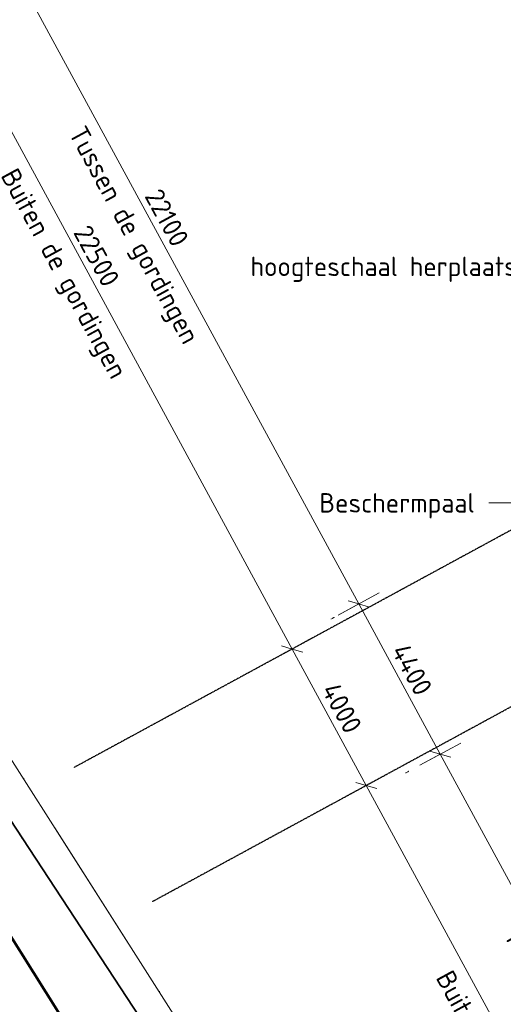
# Model space of a CAD drawing. Header units: millimetres. Extents: x 1069 to 250059, y -65909 to 70891.
# Tile 14 of 109: x 57751 to 70213, y -20054 to 5300. Entities that reach past the tile are written whole.
import ezdxf

# ---------------------------------------------------------------- set-up
doc = ezdxf.new("R2010")
doc.units = ezdxf.units.MM
for name, pattern in [('Grid Line', [22.225, 12.7, -3.175, 3.175, -3.175]), ('Hhidden', [2.5, 1.5, -1]), ('IMPORT-KL-DATA-N', [12500, 4000, -1000, 0, -1000, 4000, -1000, 0, -1500]), ('IMPORT-KL-MS-N', [13000, 4000, -1000, 0, -1000, 4000, -1000, 0, -2000])]:
    doc.linetypes.add(name, pattern=pattern)
for name, color, linetype, lineweight in [('-TC Kabel leiding zeker thema onduidelijk', 1, 'Continuous', 50), ('B-CO-KL-DATA-G', 3, 'IMPORT-KL-DATA-N', 18), ('B-CO-KL-ET_LS_MANTELBUIS-G', 200, 'Continuous', 35), ('B-CO-KL-ET_MS-G', 4, 'IMPORT-KL-MS-N', 18), ('B-CO-KL-ET_MS_MANTELBUIS-G', 120, 'Continuous', 35), ('B-CO-OG-INFO-G', 50, 'Continuous', 18), ('B-WE-KL-DATA_RIJKSWATERSTAAT NOORD NEDERLAND-G-1', 81, 'Continuous', 18), ('B-WE-KL-ET_LS_MANTELBUIS_LIANDER NV PAC 2AI68G2-G-1', 15, 'Continuous', 18), ('B-WE-KL-ET_MS_MANTELBUIS_LIANDER NV PAC 2AI68G2-G-1', 13, 'Continuous', 18), ('X-XX-AL-CONSTRUCTIELIJN-G-5', 7, 'Hhidden', 13), ('X-XX-AL-M', 7, 'Continuous', 18), ('X-XX-AL-M-200', 7, 'Continuous', 18), ('X-XX-AL-T25-1', 7, 'Continuous', 13), ('X-XX-AL-T25-2', 210, 'Continuous', 13), ('X_XX_AL_STRAMIENLIJN_G-1', 7, 'Grid Line', 25), ('XR-463688-KL-Besturingskabel_Blauwverlaat_dwg-1', 1, 'Continuous', 50), ('XR-463688-KL_Blauwverlaat_dwg-1', 50, 'Continuous', 18)]:
    doc.layers.add(name, color=color, linetype=linetype, lineweight=lineweight)
doc.styles.add('NLCS-ISO_3', font='NLCS-ISO.ttf', dxfattribs={"height": 500})
doc.dimstyles.new('2_5_NLCS_diagonal', dxfattribs={"dimscale": 304.8, "dimtxt": 501.377484, "dimasz": 1.312336, "dimexe": 1.968504, "dimexo": 0.0625, "dimgap": 0, "dimtad": 1, "dimdec": 0, "dimzin": 0, "dimdsep": 46, "dimtxsty": 'NLCS-ISO_3', "dimblk1": 'OBLIQUE', "dimblk2": 'OBLIQUE', "dimsah": 1, "dimcen": 0.09, "dimdle": 1.312336, "dimazin": 0, "dimtfac": 1, "dimtdec": 4, "dimtix": 1, "dimtmove": 0, "dimatfit": 3, "dimfxl": 1.968504, "dimfxlon": 1, "dimtvp": 1, "dimtolj": 1, "dimtzin": 0, "dimarcsym": 2})

# ---------------------------------------------------------------- blocks, each defined once
blk = doc.blocks.new('XR-463688-KL_Blauwverlaat_dwg-3329013-N_A_P_ Copy 1')
at = {"layer": 'B-CO-KL-DATA-G', "flags": 128}
blk.add_lwpolyline([(-54146, 74838), (-51422, 75790), (-50672, 76209), (-50567, 76751), (-48912, 74100), (19525, -33291)], dxfattribs=at)
blk.add_lwpolyline([(-54146, 74838), (-51422, 75790), (-50672, 76209), (-50567, 76751), (-48912, 74100), (19525, -33291)], dxfattribs=at)
at = {"layer": 'B-CO-KL-ET_LS_MANTELBUIS-G'}
blk.add_line((19477, -33291), (-47496, 68736), dxfattribs=at)
at = {"layer": 'B-CO-KL-ET_MS-G', "flags": 128}
blk.add_lwpolyline([(-54146, 68621), (-49962, 69950), (-48891, 70374), (-48266, 70252), (-47723, 69619), (-47496, 68736), (19477, -33291)], dxfattribs=at)
at = {"layer": 'B-CO-KL-ET_MS_MANTELBUIS-G'}
blk.add_line((19477, -33291), (-47496, 68736), dxfattribs=at)
at = {"layer": 'B-CO-OG-INFO-G'}
for p, q in [((-47496, 68736), (19477, -33291)), ((19477, -33291), (-47496, 68736))]:
    blk.add_line(p, q, dxfattribs=at)
blk = doc.blocks.new('XR-463688-KL-Besturingskabel_Blauwverlaat_dwg-3412050-N_A_P_ Copy 1')
at = {"layer": '-TC Kabel leiding zeker thema onduidelijk', "flags": 128}
blk.add_lwpolyline([(-41241, 59099), (-22726, 25137), (25790, -52180)], dxfattribs=at)
at = {"layer": 'B-WE-KL-DATA_RIJKSWATERSTAAT NOORD NEDERLAND-G-1', "flags": 128}
blk.add_lwpolyline([(-40916, 57861), (-39266, 55211), (29172, -52180)], dxfattribs=at)
blk.add_lwpolyline([(29172, -52180), (-39266, 55211), (-40916, 57861), (-39266, 55211)], close=True, dxfattribs=at)
at = {"layer": 'B-WE-KL-ET_LS_MANTELBUIS_LIANDER NV PAC 2AI68G2-G-1'}
blk.add_line((29123, -52180), (-37850, 49848), dxfattribs=at)
at = {"layer": 'B-WE-KL-ET_MS_MANTELBUIS_LIANDER NV PAC 2AI68G2-G-1'}
blk.add_line((29123, -52180), (-37850, 49848), dxfattribs=at)
blk = doc.blocks.new('DIMBLOCK1-N_A_P_ Copy 1')
at = {"layer": 'X-XX-AL-M-200'}
for p, q in [((66153, -14706), (67208, -14134)), ((66681, -14420), (66153, -14706)), ((66681, -14420), (66409, -14340)), ((74743, -29273), (66681, -14420)), ((66681, -14420), (66952, -14501)), ((74025, -29208), (75080, -28635)), ((74553, -28921), (74281, -28841)), ((74553, -28921), (74025, -29208)), ((74553, -28921), (74824, -29002))]:
    blk.add_line(p, q, dxfattribs=at)
at = {"layer": 'X-XX-AL-M-200', "color": 0, "char_height": 500, "attachment_point": 1, "rotation": 298.4956, "line_spacing_factor": 1.135194, "style": 'NLCS-ISO_3'}
for s, insert, width in [('Buiten de gordingen', (68900, -19126), 7333.36), ('16500', (70796, -20637), 1975.24)]:
    blk.add_mtext(s, dxfattribs=dict(at, insert=insert, width=width))
blk = doc.blocks.new('_Oblique')
at = {"color": 0, "linetype": 'ByBlock', "lineweight": -2}
blk.add_line((-0.5, -0.5), (0.5, 0.5), dxfattribs=at)
blk = doc.blocks.new('DIMBLOCK2-N_A_P_ Copy 1')
at = {"layer": 'X-XX-AL-M-200'}
for p, q in [((64245, -11191), (65300, -10619)), ((64772, -10905), (64501, -10825)), ((64772, -10905), (64245, -11191)), ((66681, -14420), (64772, -10905)), ((64772, -10905), (65043, -10985)), ((66153, -14706), (67208, -14134)), ((66681, -14420), (66153, -14706)), ((66681, -14420), (66409, -14340)), ((66681, -14420), (66952, -14501))]:
    blk.add_line(p, q, dxfattribs=at)
at = {"layer": 'X-XX-AL-M-200', "color": 0, "insert": (65954, -11716), "char_height": 500, "width": 1736.85, "attachment_point": 1, "rotation": 298.4956, "line_spacing_factor": 1.135194, "style": 'NLCS-ISO_3'}
blk.add_mtext('4000', dxfattribs=at)
blk = doc.blocks.new('DIMBLOCK3-N_A_P_ Copy 1')
at = {"layer": 'X-XX-AL-M-200'}
for p, q in [((53510, 8583), (54565, 9156)), ((64772, -10905), (53847, 9221)), ((54038, 8869), (53767, 8950)), ((54038, 8869), (53510, 8583)), ((54038, 8869), (54309, 8789)), ((64245, -11191), (65300, -10619)), ((64772, -10905), (64501, -10825)), ((64772, -10905), (64245, -11191)), ((64772, -10905), (65043, -10985))]:
    blk.add_line(p, q, dxfattribs=at)
at = {"layer": 'X-XX-AL-M-200', "color": 0, "char_height": 500, "attachment_point": 1, "rotation": 298.4956, "line_spacing_factor": 1.135194, "style": 'NLCS-ISO_3'}
for s, insert, width in [('Buiten de gordingen', (57688, 1527), 7333.36), ('22500', (59560, 62), 2100.11)]:
    blk.add_mtext(s, dxfattribs=dict(at, insert=insert, width=width))
blk = doc.blocks.new('DIMBLOCK4-N_A_P_ Copy 1')
at = {"layer": 'X-XX-AL-M-200'}
for p, q in [((68060, -13899), (69114, -13327)), ((68587, -13613), (68060, -13899)), ((68587, -13613), (68316, -13532)), ((76459, -28114), (68587, -13613)), ((68587, -13613), (68858, -13693)), ((75741, -28049), (76796, -27476)), ((76268, -27762), (75741, -28049)), ((76268, -27762), (75997, -27682)), ((76268, -27762), (76540, -27843))]:
    blk.add_line(p, q, dxfattribs=at)
at = {"layer": 'X-XX-AL-M-200', "color": 0, "char_height": 500, "attachment_point": 1, "rotation": 298.4956, "line_spacing_factor": 1.135194, "style": 'NLCS-ISO_3'}
for s, insert, width in [('Tussen de gordingen', (70652, -18035), 7628.51), ('16100', (72632, -19699), 1850.37)]:
    blk.add_mtext(s, dxfattribs=dict(at, insert=insert, width=width))
blk = doc.blocks.new('DIMBLOCK5-N_A_P_ Copy 1')
at = {"layer": 'X-XX-AL-M-200'}
for p, q in [((65961, -10032), (67015, -9460)), ((66488, -9746), (65961, -10032)), ((66488, -9746), (66217, -9666)), ((68587, -13613), (66488, -9746)), ((66488, -9746), (66759, -9826)), ((68060, -13899), (69114, -13327)), ((68587, -13613), (68060, -13899)), ((68587, -13613), (68316, -13532)), ((68587, -13613), (68858, -13693))]:
    blk.add_line(p, q, dxfattribs=at)
at = {"layer": 'X-XX-AL-M-200', "color": 0, "insert": (67753, -10712), "char_height": 500, "width": 1793.61, "attachment_point": 1, "rotation": 298.4956, "line_spacing_factor": 1.135194, "style": 'NLCS-ISO_3'}
blk.add_mtext('4400', dxfattribs=at)
blk = doc.blocks.new('DIMBLOCK6-N_A_P_ Copy 1')
at = {"layer": 'X-XX-AL-M-200'}
for p, q in [((55417, 9390), (56472, 9963)), ((55944, 9676), (55417, 9390)), ((55944, 9676), (55673, 9757)), ((66488, -9746), (55944, 9676)), ((55944, 9676), (56216, 9596)), ((65961, -10032), (67015, -9460)), ((66488, -9746), (65961, -10032)), ((66488, -9746), (66217, -9666)), ((66488, -9746), (66759, -9826))]:
    blk.add_line(p, q, dxfattribs=at)
at = {"layer": 'X-XX-AL-M-200', "color": 0, "char_height": 500, "attachment_point": 1, "rotation": 298.4956, "line_spacing_factor": 1.135194, "style": 'NLCS-ISO_3'}
for s, insert, width in [('Tussen de gordingen', (59441, 2618), 7628.51), ('22100', (61396, 999), 1975.24)]:
    blk.add_mtext(s, dxfattribs=dict(at, insert=insert, width=width))

msp = doc.modelspace()

# ---------------------------------------------------------------- linework, layer by layer
at = {"layer": 'X-XX-AL-CONSTRUCTIELIJN-G-5'}
for p, q in [((65768.6, -10136.4), (65856.5, -10088.7)), ((67692.1, -14098.7), (67779.9, -14051))]:
    msp.add_line(p, q, dxfattribs=at)
at = {"layer": 'X-XX-AL-T25-2'}
for p, q in [((69851.4, -7141.6), (69838.6, -7141.6)), ((70700.7, -7141.6), (69851.4, -7141.6))]:
    msp.add_line(p, q, dxfattribs=at)
at = {"layer": 'X_XX_AL_STRAMIENLIJN_G-1'}
for p, q in [((112722.4, 15125.2), (59147.9, -13958.1)), ((114529.4, 11554.8), (61168.2, -17412.7))]:
    msp.add_line(p, q, dxfattribs=at)

# ---------------------------------------------------------------- block references
at = {"layer": 'XR-463688-KL-Besturingskabel_Blauwverlaat_dwg-1'}
msp.add_blockref('XR-463688-KL-Besturingskabel_Blauwverlaat_dwg-3412050-N_A_P_ Copy 1', (61602.6, -13729), dxfattribs=at)
at = {"layer": 'XR-463688-KL_Blauwverlaat_dwg-1'}
msp.add_blockref('XR-463688-KL_Blauwverlaat_dwg-3329013-N_A_P_ Copy 1', (71249.6, -32617.5), dxfattribs=at)

# ---------------------------------------------------------------- texts
at = {"layer": 'X-XX-AL-T25-1', "char_height": 500, "attachment_point": 1, "style": 'NLCS-ISO_3'}
for s, insert, width in [('hoogteschaal herplaatsen op beschermpaal', (63696.9, -803), 16274.256), ('Beschermpaal', (65471.4, -6891.6), 5050.631)]:
    msp.add_mtext(s, dxfattribs=dict(at, insert=insert, width=width))

# ---------------------------------------------------------------- dimensions: what is measured, and where the dimension line sits
at = {"layer": 'X-XX-AL-M'}
for base, p1, p2, text, override, picture, middle in [((55944.4, 9676.5), (65960.6, -10032.1), (55417.1, 9390.2), '<>\\XTussen de gordingen', {"dimpost": '<>', "dimfxl": 22099.635878}, 'DIMBLOCK6-N_A_P_ Copy 1', (61216.2, -34.7)), ((54037.7, 8869.3), (64245, -11191.1), (53510.4, 8583.1), '<>\\XBuiten de gordingen', {"dimpost": '<>', "dimfxl": 22500}, 'DIMBLOCK3-N_A_P_ Copy 1', (59405, -1017.8)), ((68587.2, -13612.8), (75741, -28048.6), (68059.8, -13899.1), '<>\\XTussen de gordingen', {"dimpost": '<>', "dimfxl": 16100}, 'DIMBLOCK4-N_A_P_ Copy 1', (72427.7, -20687.6)), ((66680.6, -14420.2), (74025.3, -29207.6), (66153.3, -14706.5), '<>\\XBuiten de gordingen', {"dimpost": '<>', "dimfxl": 16500}, 'DIMBLOCK1-N_A_P_ Copy 1', (70616.6, -21670.8))]:
    dim = msp.add_linear_dim(base=base, p1=p1, p2=p2, angle=298.49561, text=text, dimstyle='2_5_NLCS_diagonal', override=override, dxfattribs=at)
    dim.commit()
    dim.dimension.update_dxf_attribs({"geometry": picture, "text_midpoint": middle})
for base, p1, p2, override, picture, middle in [((66488, -9745.9), (68059.8, -13899.1), (65960.6, -10032.1), {"dimpost": '<>', "dimfxl": 4400}, 'DIMBLOCK5-N_A_P_ Copy 1', (67757.3, -11560.1)), ((64772.3, -10904.9), (66153.3, -14706.5), (64245, -11191.1), {"dimpost": '<>', "dimfxl": 3999.934096}, 'DIMBLOCK2-N_A_P_ Copy 1', (65946.2, -12543.3))]:
    dim = msp.add_linear_dim(base=base, p1=p1, p2=p2, angle=298.49561, dimstyle='2_5_NLCS_diagonal', override=override, dxfattribs=at)
    dim.commit()
    dim.dimension.update_dxf_attribs({"geometry": picture, "text_midpoint": middle})

doc.saveas('drawing.dxf')
